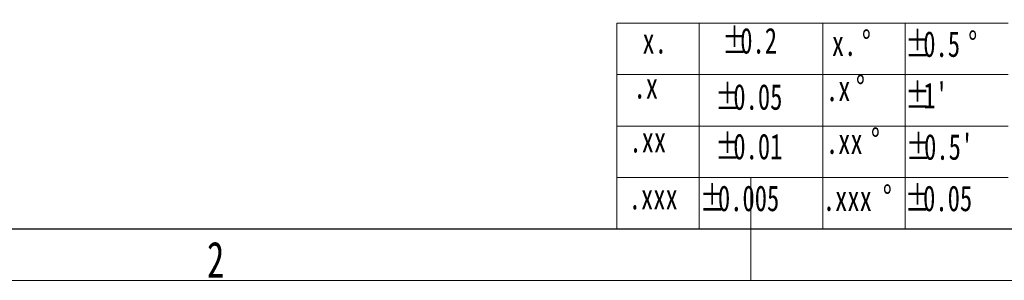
# Model space of a CAD drawing. Header units: millimetres. Extents: x -8 to 661, y 0 to 297.
# Tile 3 of 19: x 139 to 235, y 0 to 25. Entities that reach past the tile are written whole.
import ezdxf

# ---------------------------------------------------------------- set-up
doc = ezdxf.new("R2010")
doc.units = ezdxf.units.MM
doc.styles.add('SLDTEXTSTYLE0', font='TXT', dxfattribs={"width": 0.7, "bigfont": 'bigfont'})
doc.styles.add('SLDTEXTSTYLE1', font='TXT', dxfattribs={"width": 0.7})

# ---------------------------------------------------------------- blocks, each defined once
blk = doc.blocks.new('SW_NOTE_1')
at = {"color": 0, "linetype": 'Continuous', "lineweight": 18, "char_height": 2.5, "attachment_point": 1, "style": 'SLDTEXTSTYLE1'}
for s, insert in [('%%p', (0, 3.223)), ('0.05', (1.746, 3.223))]:
    blk.add_mtext(s, dxfattribs=dict(at, insert=insert))
blk = doc.blocks.new('SW_NOTE_2')
at = {"color": 0, "linetype": 'Continuous', "lineweight": 18, "char_height": 2.5, "attachment_point": 1, "style": 'SLDTEXTSTYLE1'}
for s, insert in [('%%p', (0, 3.223)), ("0.5'", (1.746, 3.223))]:
    blk.add_mtext(s, dxfattribs=dict(at, insert=insert))
blk = doc.blocks.new('SW_NOTE_3')
at = {"color": 0, "linetype": 'Continuous', "lineweight": 18, "char_height": 2.5, "attachment_point": 1, "style": 'SLDTEXTSTYLE1'}
for s, insert in [('%%p', (0, 3.223)), ("1'", (1.746, 3.223))]:
    blk.add_mtext(s, dxfattribs=dict(at, insert=insert))
blk = doc.blocks.new('SW_NOTE_4')
at = {"color": 0, "linetype": 'Continuous', "lineweight": 18, "char_height": 2.5, "attachment_point": 1, "style": 'SLDTEXTSTYLE1'}
for s, insert in [('%%d', (2.91, 3.223)), ('x.', (0, 3.223))]:
    blk.add_mtext(s, dxfattribs=dict(at, insert=insert))
blk = doc.blocks.new('SW_NOTE_5')
at = {"color": 0, "linetype": 'Continuous', "lineweight": 18, "char_height": 2.5, "attachment_point": 1, "style": 'SLDTEXTSTYLE1'}
for s, insert in [('%%d', (5.819, 3.223)), ('.xxx', (0, 3.223))]:
    blk.add_mtext(s, dxfattribs=dict(at, insert=insert))
blk = doc.blocks.new('SW_NOTE_6')
at = {"color": 0, "linetype": 'Continuous', "lineweight": 18, "char_height": 2.5, "attachment_point": 1, "style": 'SLDTEXTSTYLE1'}
for s, insert in [('%%d', (4.365, 3.223)), ('.xx', (0, 3.223))]:
    blk.add_mtext(s, dxfattribs=dict(at, insert=insert))
blk = doc.blocks.new('SW_NOTE_7')
at = {"color": 0, "linetype": 'Continuous', "lineweight": 18, "char_height": 2.5, "attachment_point": 1, "style": 'SLDTEXTSTYLE1'}
for s, insert in [('%%d', (2.91, 3.223)), ('.x', (0, 3.223))]:
    blk.add_mtext(s, dxfattribs=dict(at, insert=insert))
blk = doc.blocks.new('SW_NOTE_8')
at = {"color": 0, "linetype": 'Continuous', "lineweight": 18, "char_height": 2.5, "attachment_point": 1, "style": 'SLDTEXTSTYLE1'}
for s, insert in [('%%p', (0, 3.223)), ('0.5', (1.746, 3.223)), ('%%d', (6.11, 3.223))]:
    blk.add_mtext(s, dxfattribs=dict(at, insert=insert))
blk = doc.blocks.new('SW_NOTE_9')
at = {"color": 0, "linetype": 'Continuous', "lineweight": 18, "char_height": 2.5, "attachment_point": 1, "style": 'SLDTEXTSTYLE1'}
for s, insert in [('%%p', (0, 3.223)), ('0.005', (1.746, 3.223))]:
    blk.add_mtext(s, dxfattribs=dict(at, insert=insert))
blk = doc.blocks.new('SW_NOTE_10')
at = {"color": 0, "linetype": 'Continuous', "lineweight": 18, "char_height": 2.5, "attachment_point": 1, "style": 'SLDTEXTSTYLE1'}
for s, insert in [('%%p', (0, 3.223)), ('0.01', (1.746, 3.223))]:
    blk.add_mtext(s, dxfattribs=dict(at, insert=insert))
blk = doc.blocks.new('SW_NOTE_11')
at = {"color": 0, "linetype": 'Continuous', "lineweight": 18, "char_height": 2.5, "attachment_point": 1, "style": 'SLDTEXTSTYLE1'}
for s, insert in [('%%p', (0, 3.223)), ('0.05', (1.746, 3.223))]:
    blk.add_mtext(s, dxfattribs=dict(at, insert=insert))
blk = doc.blocks.new('SW_NOTE_12')
at = {"color": 0, "linetype": 'Continuous', "lineweight": 18, "char_height": 2.5, "attachment_point": 1, "style": 'SLDTEXTSTYLE1'}
for s, insert in [('%%p', (0, 3.223)), ('0.2', (1.746, 3.223))]:
    blk.add_mtext(s, dxfattribs=dict(at, insert=insert))

msp = doc.modelspace()

# ---------------------------------------------------------------- linework, layer by layer
at = {"color": 190, "linetype": 'Continuous', "lineweight": 18}
for p, q in [((235, 25), (197, 25)), ((197, 25), (197, 20)), ((205, 20), (205, 25)), ((217, 20), (217, 25)), ((225, 20), (225, 25)), ((197, 5), (197, 20)), ((197, 20), (235, 20)), ((205, 20), (205, 5)), ((217, 20), (217, 5)), ((225, 20), (225, 5)), ((197, 15), (235, 15)), ((235, 10), (197, 10)), ((210, 5), (210, 10)), ((197, 5), (235, 5)), ((210, 0), (210, 5))]:
    msp.add_line(p, q, dxfattribs=at)
at = {"color": 190, "linetype": 'Continuous', "lineweight": 25}
msp.add_line((25, 5), (415, 5), dxfattribs=at)
at = {"color": 1, "linetype": 'Continuous', "lineweight": 18}
msp.add_line((0, 0), (420, 0), dxfattribs=at)

# ---------------------------------------------------------------- block references
at = {"color": 190, "linetype": 'Continuous', "lineweight": 18}
for name, p in [('SW_NOTE_12', (207.24, 21.325)), ('SW_NOTE_4', (217.877, 21.098)), ('SW_NOTE_8', (225, 21)), ('SW_NOTE_11', (206.57, 15.86)), ('SW_NOTE_7', (217.299, 16.696)), ('SW_NOTE_3', (225, 16)), ('SW_NOTE_10', (206.57, 11.038)), ('SW_NOTE_6', (217.299, 11.572)), ('SW_NOTE_2', (225.084, 11)), ('SW_NOTE_9', (205.074, 6.004)), ('SW_NOTE_5', (217, 6.031)), ('SW_NOTE_1', (224.986, 6))]:
    msp.add_blockref(name, p, dxfattribs=at)

# ---------------------------------------------------------------- texts
at = {"color": 4, "linetype": 'Continuous', "lineweight": 18, "insert": (242.226, 25.051), "char_height": 3.5, "attachment_point": 2, "style": 'SLDTEXTSTYLE0'}
msp.add_mtext('\\M+194C5\\M+1967B\\M+18D86', dxfattribs=at)
at = {"color": 190, "linetype": 'Continuous', "lineweight": 18, "char_height": 2.5, "attachment_point": 1, "style": 'SLDTEXTSTYLE1'}
for s, insert in [('x.', (199.496, 24.548)), ('.x', (198.632, 20.176)), ('.xx', (198.232, 14.929)), ('.xxx', (198.164, 9.395))]:
    msp.add_mtext(s, dxfattribs=dict(at, insert=insert))
at = {"color": 5, "linetype": 'Continuous', "lineweight": 18, "insert": (158.075, 3.762), "char_height": 3.5, "attachment_point": 2, "style": 'SLDTEXTSTYLE1'}
msp.add_mtext('2', dxfattribs=at)

doc.saveas('drawing.dxf')
